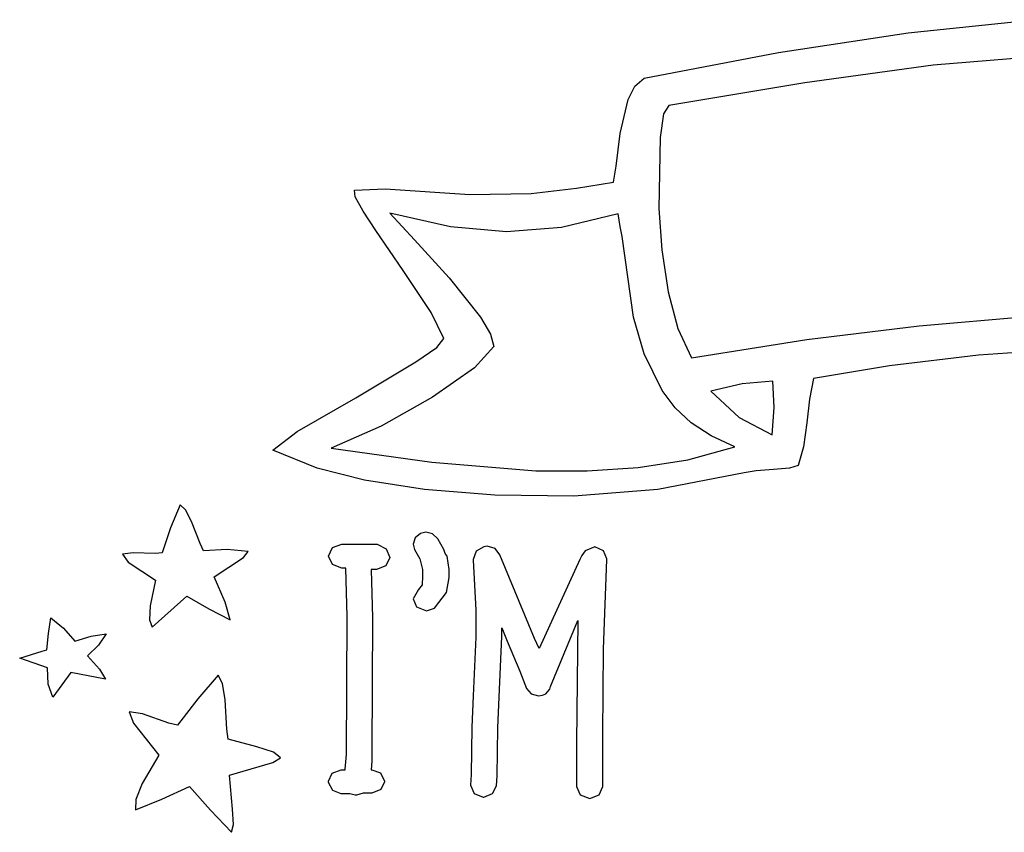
# Model space of a CAD drawing. Extents: x 48 to 158, y 6 to 137.
# Tile 5 of 8: x 49 to 91, y 102 to 137. Entities that reach past the tile are written whole.
import ezdxf

# ---------------------------------------------------------------- set-up
doc = ezdxf.new("R2010")
doc.units = 0

msp = doc.modelspace()

# ---------------------------------------------------------------- linework, layer by layer
at = {"layer": 'Layer 1'}
for p, q in [((86.815157, 136.14707), (92.125779, 136.7049)), ((81.31933, 135.319366), (86.815157, 136.14707)), ((75.635647, 134.224431), (81.31933, 135.319366)), ((94.628986, 135.325993), (87.876826, 134.772132)), ((87.876826, 134.772132), (82.436986, 134.027773)), ((75.233481, 133.889293), (75.635647, 134.224431)), ((82.436986, 134.027773), (76.679656, 133.068218)), ((74.958314, 133.321321), (75.233481, 133.889293)), ((74.619648, 131.881991), (74.958314, 133.321321)), ((76.453879, 132.708384), (76.312767, 131.713548)), ((76.679656, 133.068218), (76.453879, 132.708384)), ((74.450315, 130.499101), (74.619648, 131.881991)), ((76.312767, 131.713548), (76.256323, 128.693768)), ((74.337426, 129.821768), (74.450315, 130.499101)), ((72.756986, 129.567768), (74.337426, 129.821768)), ((63.358996, 129.483102), (64.657216, 129.539546)), ((63.383691, 129.190297), (63.358996, 129.483102)), ((64.657216, 129.539546), (68.241436, 129.285546)), ((70.837876, 129.34199), (72.756986, 129.567768)), ((63.725885, 128.579992), (63.383691, 129.190297)), ((68.241436, 129.285546), (70.837876, 129.34199)), ((64.262107, 127.761548), (63.725885, 128.579992)), ((76.256323, 128.693768), (76.379795, 126.951047)), ((67.419345, 127.920414), (64.85465, 128.495442)), ((64.85465, 128.495442), (65.89887, 127.366552)), ((74.53487, 128.467219), (72.121871, 127.89572)), ((74.619536, 127.930997), (74.53487, 128.467219)), ((65.419217, 126.068218), (64.262107, 127.761548)), ((69.79354, 127.70522), (67.419345, 127.920414)), ((72.121871, 127.89572), (69.79354, 127.70522)), ((74.704203, 127.507664), (74.619536, 127.930997)), ((65.89887, 127.366552), (67.36642, 125.757882)), ((75.18398, 124.092774), (74.704203, 127.507664)), ((76.379795, 126.951047), (76.651434, 125.165988)), ((66.604547, 124.290218), (65.419217, 126.068218)), ((67.36642, 125.757882), (68.69286, 124.092772)), ((76.651434, 125.165988), (77.060717, 123.609998)), ((67.140769, 123.189548), (66.604547, 124.290218)), ((68.69286, 124.092772), (69.112665, 123.376633)), ((75.632003, 122.540554), (75.18398, 124.092774)), ((87.284221, 123.730193), (91.902949, 124.130153)), ((77.060717, 123.609998), (77.6393, 122.372)), ((82.527908, 123.145023), (87.284221, 123.730193)), ((66.844437, 122.812076), (67.140769, 123.189548)), ((69.112665, 123.376633), (69.257304, 122.850992)), ((77.6393, 122.372), (82.527908, 123.145023)), ((65.955439, 122.201771), (66.844437, 122.812076)), ((69.257304, 122.850992), (68.43886, 121.947882)), ((94.854969, 122.822663), (89.792609, 122.480469)), ((76.39753, 120.988334), (75.632003, 122.540554)), ((77.6393, 122.372), (77.6393, 122.372)), ((89.792609, 122.480469), (86.021419, 122.032441)), ((63.415439, 120.677771), (65.955439, 122.201771)), ((68.43886, 121.947882), (66.66086, 120.706102)), ((86.021419, 122.032441), (82.804089, 121.496219)), ((82.804089, 121.496219), (82.634756, 120.621331)), ((79.784142, 121.270441), (78.4577, 120.96)), ((81.082362, 121.38333), (79.784142, 121.270441)), ((81.138807, 120.25444), (81.082362, 121.38333)), ((60.931889, 119.238441), (63.415439, 120.677771)), ((66.66086, 120.706102), (64.48775, 119.464322)), ((76.937722, 120.252352), (76.39753, 120.988334)), ((78.4577, 120.96), (79.650086, 119.838166)), ((78.4577, 120.96), (78.4577, 120.96)), ((82.634756, 120.621331), (82.521867, 119.605331)), ((77.628725, 119.608973), (76.937722, 120.252352)), ((81.05414, 119.09733), (81.138807, 120.25444)), ((79.650086, 119.838166), (81.05414, 119.09733)), ((64.48775, 119.464322), (62.3711, 118.533)), ((78.473186, 119.055552), (77.628725, 119.608973)), ((82.521867, 119.605331), (82.380756, 118.589331)), ((59.887669, 118.448219), (60.931889, 119.238441)), ((79.47375, 118.589444), (78.473186, 119.055552)), ((62.3711, 118.533), (66.63265, 117.940334)), ((62.3711, 118.533), (62.3711, 118.533)), ((77.480556, 118.035584), (79.47375, 118.589444)), ((82.380756, 118.589331), (82.154978, 117.799109)), ((61.778559, 117.68622), (59.887669, 118.448219)), ((63.785859, 117.181748), (61.778559, 117.68622)), ((66.63265, 117.940334), (71.03531, 117.573445)), ((73.219003, 117.569917), (75.38153, 117.714556)), ((75.38153, 117.714556), (77.480556, 118.035584)), ((81.788089, 117.68622), (81.110756, 117.629776)), ((82.154978, 117.799109), (81.788089, 117.68622)), ((71.03531, 117.573445), (73.219003, 117.569917)), ((79.868979, 117.488665), (76.214205, 116.78311)), ((80.376979, 117.573331), (79.868979, 117.488665)), ((81.110756, 117.629776), (80.376979, 117.573331)), ((66.322329, 116.78311), (63.785859, 117.181748)), ((69.303297, 116.546749), (66.322329, 116.78311)), ((72.644099, 116.500888), (69.303297, 116.546749)), ((76.214205, 116.78311), (72.644099, 116.500888)), ((55.964625, 116.13488), (55.562459, 115.161214)), ((56.192167, 115.918804), (55.964625, 116.13488)), ((56.451458, 115.422268), (56.192167, 115.918804)), ((56.811291, 114.49799), (56.451458, 115.422268)), ((55.562459, 115.161214), (55.202626, 114.10288)), ((66.152878, 114.920666), (65.923572, 114.737221)), ((66.378656, 114.97711), (66.152878, 114.920666)), ((66.653822, 114.910082), (66.378656, 114.97711)), ((66.886656, 114.694888), (66.653822, 114.910082)), ((56.952402, 114.187546), (56.811291, 114.49799)), ((62.423961, 114.320833), (62.8226, 114.469)), ((62.8226, 114.469), (64.3184, 114.469)), ((64.3184, 114.469), (64.7029, 114.27175)), ((65.923572, 114.737221), (65.842434, 114.469111)), ((65.842434, 114.469111), (65.898878, 114.243333)), ((67.140656, 114.243333), (66.886656, 114.694888)), ((68.834001, 114.356009), (68.512974, 114.172564)), ((68.975112, 114.384231), (68.834001, 114.356009)), ((69.317307, 114.285453), (68.975112, 114.384231)), ((73.5471, 114.356), (73.123767, 114.186667)), ((73.906925, 114.18675), (73.5471, 114.356)), ((73.5471, 114.356), (73.5471, 114.356)), ((53.975841, 114.104644), (53.523405, 114.03938)), ((53.523405, 114.03938), (53.769469, 113.709533)), ((54.920404, 114.074658), (53.975841, 114.104644)), ((55.202626, 114.10288), (54.920404, 114.074658)), ((57.961348, 114.247518), (56.952402, 114.187546)), ((58.843292, 114.159324), (57.961348, 114.247518)), ((58.645737, 113.905324), (58.843292, 114.159324)), ((62.258156, 113.961), (62.423961, 114.320833)), ((62.423962, 113.601167), (62.258156, 113.961)), ((64.7029, 114.27175), (64.8546, 113.905)), ((65.898878, 114.243333), (66.124656, 113.848222)), ((67.1971, 114.074), (67.140656, 114.243333)), ((67.281733, 113.961444), (67.1971, 114.074)), ((67.1971, 114.074), (67.1971, 114.074)), ((67.3664, 113.397), (67.281733, 113.961444)), ((68.512974, 114.172564), (68.382446, 113.819787)), ((69.511334, 114.017342), (69.317307, 114.285453)), ((70.978884, 110.461342), (69.511334, 114.017342)), ((72.982656, 113.989112), (72.897989, 113.819779)), ((73.123767, 114.186667), (72.982656, 113.989112)), ((74.0551, 113.848), (73.906925, 114.18675)), ((53.769469, 113.709533), (54.920404, 112.945768)), ((57.403957, 113.08688), (58.645737, 113.905324)), ((62.8226, 113.453), (62.423962, 113.601167)), ((64.688795, 113.545167), (64.290156, 113.397)), ((64.8546, 113.905), (64.688795, 113.545167)), ((64.8546, 113.905), (64.8546, 113.905)), ((66.124656, 113.848222), (66.1811, 113.622444)), ((66.1811, 113.622444), (66.237545, 113.396666)), ((68.382446, 113.819787), (68.382446, 113.791565)), ((68.382446, 113.791565), (68.495335, 111.674905)), ((72.897989, 113.819779), (71.176439, 110.038009)), ((73.906867, 110.01397), (74.055033, 113.82044)), ((74.055033, 113.82044), (74.0551, 113.848)), ((57.869624, 112.010912), (57.403957, 113.08688)), ((62.991933, 113.45333), (62.8226, 113.453)), ((63.048377, 111.39311), (62.991933, 113.45333)), ((64.290156, 113.397), (64.0644, 113.397)), ((64.0644, 113.397), (64.120844, 111.33678)), ((66.237545, 113.114444), (66.216378, 112.747555)), ((66.237545, 113.396666), (66.237545, 113.114444)), ((67.366432, 113.057999), (67.3664, 113.397)), ((54.920404, 112.945768), (54.701688, 111.848346)), ((66.216378, 112.747555), (66.068212, 112.55)), ((67.257071, 112.419473), (67.366432, 113.057999)), ((54.7793, 110.942), (56.24685, 112.26844)), ((56.24685, 112.26844), (57.185238, 111.718105)), ((66.068212, 112.55), (65.842434, 112.154889)), ((66.745544, 111.759779), (67.257071, 112.419473)), ((54.701688, 111.848346), (54.674348, 111.258918)), ((58.08129, 111.25244), (57.869624, 112.010912)), ((65.842434, 112.154889), (65.983545, 111.816223)), ((57.185238, 111.718105), (58.08129, 111.25244)), ((65.983545, 111.816223), (66.406878, 111.64689)), ((66.406878, 111.64689), (66.745544, 111.759779)), ((68.495335, 111.674905), (68.4953, 110.518)), ((50.383649, 110.680503), (50.489482, 111.336674)), ((50.489482, 111.336674), (51.018649, 110.906286)), ((54.674348, 111.258918), (54.7793, 110.942)), ((63.020155, 105.55111), (63.048377, 111.39311)), ((64.120844, 111.33678), (64.092622, 105.66412)), ((71.656121, 108.429446), (72.813231, 111.223446)), ((72.813231, 111.223446), (72.756787, 106.058786)), ((50.320149, 109.982004), (50.383649, 110.680503)), ((51.018649, 110.906286), (51.505482, 110.348897)), ((52.200454, 110.567619), (52.831922, 110.659341)), ((52.831922, 110.659341), (52.500328, 110.183043)), ((54.7793, 110.942), (54.7793, 110.942)), ((69.595966, 110.546225), (69.5959, 110.913)), ((69.5959, 110.913), (69.821678, 110.348556)), ((51.505482, 110.348897), (52.200454, 110.567619)), ((52.500328, 110.183043), (52.0417, 109.728)), ((68.4953, 110.518), (68.382411, 108.03445)), ((69.483077, 107.978005), (69.595966, 110.546225)), ((69.821678, 110.348556), (70.3579, 109.078556)), ((71.176439, 110.038009), (70.978884, 110.461342)), ((49.166567, 109.636282), (50.122594, 109.92556)), ((50.122594, 109.92556), (50.320149, 109.982004)), ((73.8857, 106.398), (73.906867, 110.01397)), ((50.348372, 109.220005), (49.166567, 109.636282)), ((52.0417, 109.728), (52.5497, 109.170612)), ((52.0417, 109.728), (52.0417, 109.728)), ((50.376595, 108.525031), (50.348372, 109.220005)), ((51.336149, 109.022445), (50.57415, 107.978225)), ((52.803699, 108.740223), (51.336149, 109.022445)), ((52.5497, 109.170612), (52.803699, 108.740223)), ((57.573267, 108.909333), (56.71249, 107.903917)), ((57.761562, 108.560083), (57.573267, 108.909333)), ((70.3579, 109.078556), (70.640122, 108.344779)), ((50.57415, 107.978225), (50.376595, 108.525031)), ((57.873128, 107.872166), (57.761562, 108.560083)), ((70.640122, 108.344779), (70.841205, 108.115474)), ((70.841205, 108.115474), (71.148122, 108.034335)), ((71.317455, 108.062557), (71.458566, 108.119002)), ((71.458566, 108.119002), (71.627899, 108.316557)), ((71.627899, 108.316557), (71.656121, 108.429446)), ((56.71249, 107.903917), (55.851717, 106.792673)), ((57.940156, 106.623333), (57.873128, 107.872166)), ((68.382411, 108.03445), (68.325967, 106.70801)), ((69.426633, 106.679785), (69.483077, 107.978005)), ((71.148122, 108.034335), (71.317455, 108.062557)), ((54.370932, 107.268922), (53.812661, 107.364172)), ((53.812661, 107.364172), (53.98464, 106.877338)), ((55.484828, 106.87734), (54.370932, 107.268922)), ((53.98464, 106.877338), (55.061495, 105.52267)), ((55.851717, 106.792673), (55.484828, 106.87734)), ((57.9966, 106.2), (57.940156, 106.623333)), ((68.325967, 106.70801), (68.297744, 104.70423)), ((69.398411, 104.647785), (69.426633, 106.679785)), ((59.21722, 105.879223), (57.9966, 106.2)), ((57.9966, 106.2), (57.9966, 106.2)), ((72.756787, 106.058786), (72.7568, 104.196)), ((73.885688, 104.196), (73.8857, 106.398)), ((59.917491, 105.640502), (59.21722, 105.879223)), ((60.226157, 105.409784), (59.917491, 105.640502)), ((64.092622, 105.66412), (64.092622, 105.466565)), ((55.061495, 105.52267), (54.355941, 104.323225)), ((58.053051, 104.676007), (59.887491, 105.212229)), ((59.887491, 105.212229), (60.226157, 105.409784)), ((62.963711, 104.930222), (63.020155, 105.55111)), ((64.092622, 105.26901), (64.0644, 104.902121)), ((64.092622, 105.466565), (64.092622, 105.26901)), ((62.258156, 104.422223), (62.40985, 104.757362)), ((62.40985, 104.757362), (62.794378, 104.902)), ((62.794378, 104.902), (62.963711, 104.902)), ((62.963711, 104.902), (62.963711, 104.930222)), ((64.0644, 104.902121), (64.0926, 104.902)), ((64.0926, 104.902), (64.455961, 104.767945)), ((64.455961, 104.767945), (64.628822, 104.422223)), ((54.355941, 104.323225), (54.085185, 103.633546)), ((58.190634, 103.229618), (58.053051, 104.676007)), ((62.258156, 104.365779), (62.258156, 104.422223)), ((62.431017, 104.020057), (62.258156, 104.365779)), ((64.628822, 104.394001), (64.477127, 104.058862)), ((64.628822, 104.422223), (64.628822, 104.394001)), ((68.297744, 104.70423), (68.269522, 104.252675)), ((69.370188, 104.224452), (69.398411, 104.647785)), ((55.195551, 103.660005), (56.359718, 104.196227)), ((56.359718, 104.196227), (57.248717, 103.190812)), ((62.794378, 103.886002), (62.431017, 104.020057)), ((63.725711, 103.914224), (63.443489, 103.829557)), ((64.0926, 103.914224), (63.725711, 103.914224)), ((64.477127, 104.058862), (64.0926, 103.914224)), ((68.269522, 104.252675), (68.421217, 103.892842)), ((69.197327, 103.889314), (69.370188, 104.224452)), ((72.7568, 104.196), (72.922606, 103.836167)), ((73.719882, 103.836167), (73.885688, 104.196)), ((54.073718, 103.20845), (55.195551, 103.660005)), ((54.085185, 103.633546), (54.073718, 103.20845)), ((63.161267, 103.886002), (62.794378, 103.886002)), ((63.387045, 103.829557), (63.161267, 103.886002)), ((63.443489, 103.829557), (63.387045, 103.829557)), ((68.421217, 103.892842), (68.805744, 103.744675)), ((68.805744, 103.744675), (68.833966, 103.744675)), ((68.833966, 103.744675), (69.197327, 103.889314)), ((72.922606, 103.836167), (73.321244, 103.688)), ((73.321244, 103.688), (73.719882, 103.836167)), ((57.248717, 103.190812), (58.137718, 102.248897)), ((58.223707, 102.580507), (58.190634, 103.229618)), ((58.137718, 102.248897), (58.223707, 102.580507))]:
    msp.add_line(p, q, dxfattribs=at)

doc.saveas('drawing.dxf')
